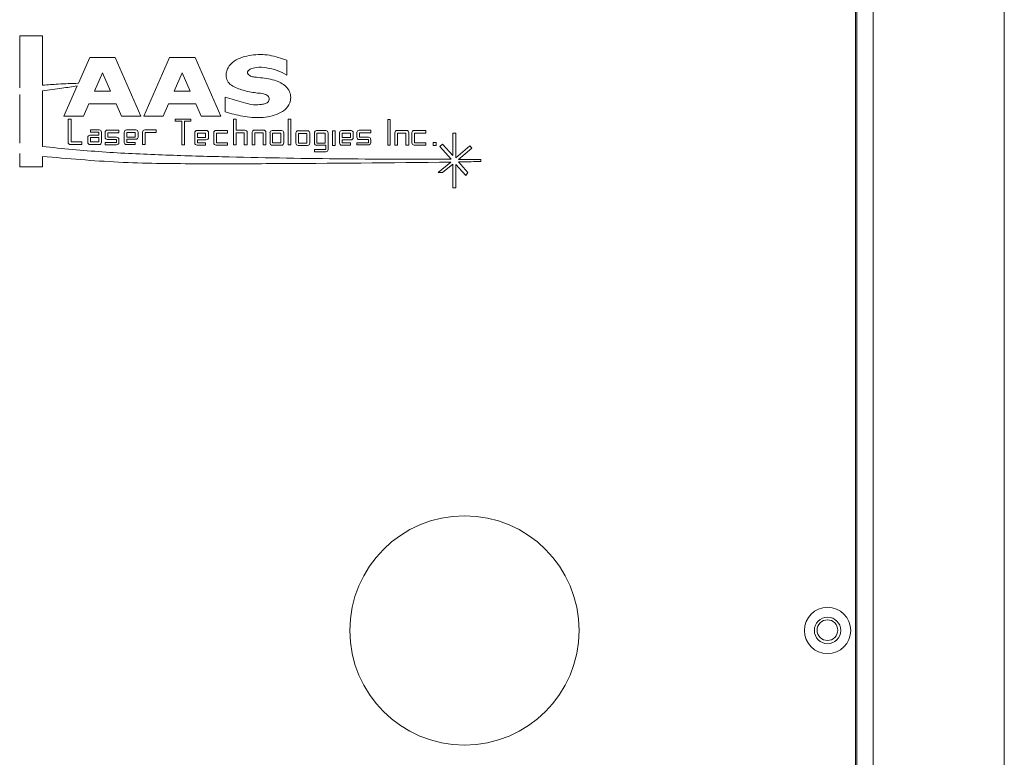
# Model space of a CAD drawing. Header units: inches. Extents: x 4.5 to 31.8, y 1.9 to 21.
# Tile 5 of 9: x 12.4 to 16.1, y 11.2 to 14. Entities that reach past the tile are written whole.
import ezdxf

# ---------------------------------------------------------------- set-up
doc = ezdxf.new("R2010")
doc.units = ezdxf.units.IN
doc.header["$MEASUREMENT"] = 0

msp = doc.modelspace()

# ---------------------------------------------------------------- linework, layer by layer
at = {"color": 7, "linetype": 'Continuous', "lineweight": 15}
for p, q in [((15.6337, 7.8968), (15.6337, 15.5218)), ((16.1337, 7.7403), (16.1337, 15.5533)), ((15.5707, 7.9598), (15.5707, 15.4588)), ((15.5662, 7.9538), (15.5662, 15.3388)), ((12.4628, 13.9144), (12.3757, 13.9144)), ((12.3757, 13.9144), (12.3757, 13.7161)), ((12.4628, 13.7255), (12.4628, 13.9144)), ((12.6428, 13.8318), (12.5996, 13.733)), ((12.7402, 13.8318), (12.6428, 13.8318)), ((12.8384, 13.6073), (12.7402, 13.8318)), ((12.9476, 13.8318), (12.8493, 13.6073)), ((13.0449, 13.8318), (12.9476, 13.8318)), ((13.1432, 13.6073), (13.0449, 13.8318)), ((13.395, 13.7642), (13.395, 13.8209)), ((12.6915, 13.7732), (12.6607, 13.703)), ((12.7222, 13.703), (12.6915, 13.7732)), ((12.9963, 13.7732), (12.9655, 13.703)), ((13.027, 13.703), (12.9963, 13.7732)), ((12.5953, 13.7232), (12.5445, 13.6073)), ((12.3757, 13.5041), (12.3757, 13.6905)), ((12.4628, 13.4916), (12.4628, 13.7041)), ((12.6607, 13.703), (12.7222, 13.703)), ((12.9655, 13.703), (13.027, 13.703)), ((13.1602, 13.6804), (13.1602, 13.6237)), ((12.6189, 13.6073), (12.6395, 13.6543)), ((12.6395, 13.6543), (12.7435, 13.6543)), ((12.7435, 13.6543), (12.7641, 13.6073)), ((12.9237, 13.6073), (12.9442, 13.6543)), ((12.9442, 13.6543), (13.0483, 13.6543)), ((13.0483, 13.6543), (13.0688, 13.6073)), ((12.5445, 13.6073), (12.6189, 13.6073)), ((12.7641, 13.6073), (12.8384, 13.6073)), ((12.8493, 13.6073), (12.9237, 13.6073)), ((13.0688, 13.6073), (13.1432, 13.6073)), ((12.5724, 13.5958), (12.5602, 13.5958)), ((12.5602, 13.5958), (12.5602, 13.5076)), ((12.5724, 13.5092), (12.5724, 13.5958)), ((13.029, 13.5961), (12.9694, 13.5961)), ((12.9694, 13.5961), (12.9694, 13.588)), ((12.9694, 13.588), (12.9952, 13.588)), ((12.9952, 13.588), (12.9952, 13.4982)), ((13.005, 13.588), (13.029, 13.588)), ((13.005, 13.4982), (13.005, 13.588)), ((13.029, 13.588), (13.029, 13.5961)), ((13.2014, 13.5958), (13.1916, 13.5958)), ((13.1916, 13.5958), (13.1916, 13.4979)), ((13.2014, 13.5539), (13.2014, 13.5958)), ((13.4106, 13.5958), (13.4008, 13.5958)), ((13.4008, 13.5958), (13.4008, 13.4979)), ((13.4106, 13.4979), (13.4106, 13.5958)), ((13.7902, 13.595), (13.7804, 13.595)), ((13.7804, 13.595), (13.7804, 13.4971)), ((13.7902, 13.4971), (13.7902, 13.595)), ((12.678, 13.535), (12.6438, 13.535)), ((12.6793, 13.5554), (12.6465, 13.5554)), ((12.6465, 13.5554), (12.6465, 13.5468)), ((12.6465, 13.5468), (12.678, 13.5468)), ((12.678, 13.5468), (12.678, 13.535)), ((12.6879, 13.5079), (12.6879, 13.5468)), ((12.7017, 13.5457), (12.7017, 13.5272)), ((12.7543, 13.5542), (12.7102, 13.5542)), ((12.7115, 13.5274), (12.7115, 13.5441)), ((12.7115, 13.5441), (12.7543, 13.5441)), ((12.7543, 13.5441), (12.7543, 13.5542)), ((12.7748, 13.5464), (12.7748, 13.5075)), ((12.8189, 13.555), (12.7834, 13.555)), ((12.8162, 13.5448), (12.7847, 13.5448)), ((12.7847, 13.5448), (12.7847, 13.5281)), ((12.8162, 13.5281), (12.8162, 13.5448)), ((12.8274, 13.5279), (12.8274, 13.5464)), ((12.8445, 13.5468), (12.8445, 13.4994)), ((12.8971, 13.5554), (12.853, 13.5554)), ((12.8543, 13.5452), (12.8971, 13.5452)), ((12.8543, 13.4994), (12.8543, 13.5452)), ((12.8971, 13.5452), (12.8971, 13.5554)), ((13.044, 13.5448), (13.044, 13.5059)), ((13.088, 13.5533), (13.0525, 13.5533)), ((13.0538, 13.5432), (13.0538, 13.5265)), ((13.0854, 13.5432), (13.0538, 13.5432)), ((13.0854, 13.5265), (13.0854, 13.5432)), ((13.0966, 13.5263), (13.0966, 13.5448)), ((13.1167, 13.5448), (13.1167, 13.5059)), ((13.1693, 13.5533), (13.1252, 13.5533)), ((13.1265, 13.5059), (13.1265, 13.5431)), ((13.1265, 13.5431), (13.1693, 13.5431)), ((13.1693, 13.5431), (13.1693, 13.5533)), ((13.2356, 13.5539), (13.2014, 13.5539)), ((13.2014, 13.4979), (13.2014, 13.5437)), ((13.2014, 13.5437), (13.233, 13.5437)), ((13.233, 13.5437), (13.233, 13.4979)), ((13.2442, 13.4979), (13.2442, 13.5454)), ((13.2631, 13.5461), (13.2631, 13.4987)), ((13.3072, 13.5547), (13.2717, 13.5547)), ((13.273, 13.4987), (13.273, 13.5445)), ((13.273, 13.5445), (13.3045, 13.5445)), ((13.3045, 13.5445), (13.3045, 13.4987)), ((13.3157, 13.4987), (13.3157, 13.5461)), ((13.3311, 13.5442), (13.3311, 13.5054)), ((13.3751, 13.5528), (13.3396, 13.5528)), ((13.3409, 13.5426), (13.3409, 13.5054)), ((13.3725, 13.5426), (13.3409, 13.5426)), ((13.3725, 13.5054), (13.3725, 13.5426)), ((13.3837, 13.5054), (13.3837, 13.5442)), ((13.4302, 13.5437), (13.4302, 13.5048)), ((13.4742, 13.5522), (13.4387, 13.5522)), ((13.44, 13.542), (13.44, 13.5048)), ((13.4716, 13.542), (13.44, 13.542)), ((13.4716, 13.5048), (13.4716, 13.542)), ((13.4828, 13.5048), (13.4828, 13.5437)), ((13.5003, 13.5438), (13.5003, 13.5049)), ((13.5444, 13.5524), (13.5089, 13.5524)), ((13.5418, 13.5422), (13.5102, 13.5422)), ((13.5102, 13.5422), (13.5102, 13.5049)), ((13.5418, 13.5049), (13.5418, 13.5422)), ((13.553, 13.4802), (13.553, 13.5438)), ((13.5794, 13.5517), (13.5696, 13.5517)), ((13.5696, 13.5517), (13.5696, 13.4957)), ((13.5794, 13.4957), (13.5794, 13.5517)), ((13.5963, 13.5442), (13.5963, 13.5053)), ((13.6404, 13.5527), (13.6049, 13.5527)), ((13.6061, 13.5426), (13.6061, 13.5259)), ((13.6377, 13.5426), (13.6061, 13.5426)), ((13.6377, 13.5259), (13.6377, 13.5426)), ((13.6489, 13.5256), (13.6489, 13.5442)), ((13.6627, 13.5454), (13.6627, 13.5269)), ((13.7153, 13.554), (13.6712, 13.554)), ((13.6725, 13.5272), (13.6725, 13.5438)), ((13.6725, 13.5438), (13.7153, 13.5438)), ((13.7153, 13.5438), (13.7153, 13.554)), ((13.8079, 13.5446), (13.8079, 13.4971)), ((13.8519, 13.5532), (13.8164, 13.5532)), ((13.8177, 13.4971), (13.8177, 13.543)), ((13.8177, 13.543), (13.8493, 13.543)), ((13.8493, 13.543), (13.8493, 13.4971)), ((13.8605, 13.4971), (13.8605, 13.5446)), ((13.8727, 13.5448), (13.8727, 13.5059)), ((13.9253, 13.5533), (13.8813, 13.5533)), ((13.8825, 13.5059), (13.8825, 13.5431)), ((13.8825, 13.5431), (13.9253, 13.5431)), ((13.9253, 13.5431), (13.9253, 13.5533)), ((14.0406, 13.5425), (14.0288, 13.5425)), ((14.0288, 13.5425), (14.0288, 13.4571)), ((14.0406, 13.449), (14.0406, 13.5425)), ((12.5688, 13.499), (12.6128, 13.499)), ((12.6128, 13.5092), (12.5724, 13.5092)), ((12.6128, 13.499), (12.6128, 13.5092)), ((12.6353, 13.5265), (12.6353, 13.5079)), ((12.6438, 13.4994), (12.6793, 13.4994)), ((12.678, 13.5262), (12.6465, 13.5262)), ((12.6465, 13.5262), (12.6465, 13.5096)), ((12.6465, 13.5096), (12.678, 13.5096)), ((12.678, 13.5096), (12.678, 13.5262)), ((12.7457, 13.5068), (12.7017, 13.5068)), ((12.7017, 13.5068), (12.7017, 13.4982)), ((12.7017, 13.4982), (12.7457, 13.4982)), ((12.7102, 13.5186), (12.7457, 13.5186)), ((12.7457, 13.5274), (12.7115, 13.5274)), ((12.7457, 13.5186), (12.7457, 13.5068)), ((12.7543, 13.5068), (12.7543, 13.5189)), ((12.7834, 13.4989), (12.8162, 13.4989)), ((12.7847, 13.5281), (12.8162, 13.5281)), ((12.7847, 13.5075), (12.7847, 13.5193)), ((12.7847, 13.5193), (12.8189, 13.5193)), ((12.8162, 13.5075), (12.7847, 13.5075)), ((12.8162, 13.4989), (12.8162, 13.5075)), ((12.8445, 13.4994), (12.8543, 13.4994)), ((12.9952, 13.4982), (13.005, 13.4982)), ((13.0525, 13.4973), (13.0854, 13.4973)), ((13.0538, 13.5265), (13.0854, 13.5265)), ((13.0538, 13.5059), (13.0538, 13.5177)), ((13.0538, 13.5177), (13.088, 13.5177)), ((13.0854, 13.5059), (13.0538, 13.5059)), ((13.0854, 13.4973), (13.0854, 13.5059)), ((13.1252, 13.4973), (13.1693, 13.4973)), ((13.1693, 13.5059), (13.1265, 13.5059)), ((13.1693, 13.4973), (13.1693, 13.5059)), ((13.1916, 13.4979), (13.2014, 13.4979)), ((13.233, 13.4979), (13.2442, 13.4979)), ((13.2631, 13.4987), (13.273, 13.4987)), ((13.3045, 13.4987), (13.3157, 13.4987)), ((13.3396, 13.4968), (13.3751, 13.4968)), ((13.3409, 13.5054), (13.3725, 13.5054)), ((13.4008, 13.4979), (13.4106, 13.4979)), ((13.4387, 13.4962), (13.4742, 13.4962)), ((13.44, 13.5048), (13.4716, 13.5048)), ((13.5089, 13.4964), (13.5444, 13.4964)), ((13.5102, 13.5049), (13.5418, 13.5049)), ((13.5444, 13.4964), (13.5444, 13.4802)), ((13.5696, 13.4957), (13.5794, 13.4957)), ((13.6049, 13.4967), (13.6377, 13.4967)), ((13.6061, 13.5259), (13.6377, 13.5259)), ((13.6061, 13.5171), (13.6404, 13.5171)), ((13.6061, 13.5053), (13.6061, 13.5171)), ((13.6377, 13.5053), (13.6061, 13.5053)), ((13.6377, 13.4967), (13.6377, 13.5053)), ((13.6627, 13.5065), (13.6627, 13.498)), ((13.7067, 13.5065), (13.6627, 13.5065)), ((13.6627, 13.498), (13.7067, 13.498)), ((13.6712, 13.5184), (13.7067, 13.5184)), ((13.7067, 13.5272), (13.6725, 13.5272)), ((13.7067, 13.5184), (13.7067, 13.5065)), ((13.7153, 13.5065), (13.7153, 13.5186)), ((13.7804, 13.4971), (13.7902, 13.4971)), ((13.8079, 13.4971), (13.8177, 13.4971)), ((13.8493, 13.4971), (13.8605, 13.4971)), ((13.8813, 13.4973), (13.9253, 13.4973)), ((13.9253, 13.5059), (13.8825, 13.5059)), ((13.9253, 13.4973), (13.9253, 13.5059)), ((13.9652, 13.5075), (13.9538, 13.5075)), ((13.9538, 13.5075), (13.9538, 13.4957)), ((13.9538, 13.4957), (13.9652, 13.4957)), ((13.9652, 13.4957), (13.9652, 13.5075)), ((13.9899, 13.501), (13.979, 13.4918)), ((13.979, 13.4918), (14.0227, 13.4432)), ((14.0288, 13.4571), (13.9899, 13.501)), ((14.0939, 13.4939), (14.0406, 13.449)), ((14.1009, 13.4857), (14.0939, 13.4939)), ((12.3757, 13.465), (12.3757, 13.4144)), ((12.4628, 13.4144), (12.4628, 13.4541)), ((13.5444, 13.4802), (13.5003, 13.4802)), ((13.5003, 13.4802), (13.5003, 13.4716)), ((13.5003, 13.4716), (13.5444, 13.4716)), ((14.0502, 13.4429), (14.1009, 13.4857)), ((14.0207, 13.4322), (13.9731, 13.3921)), ((13.9899, 13.3921), (14.0288, 13.4249)), ((14.0288, 13.4249), (14.0288, 13.3343)), ((14.0406, 13.3343), (14.0406, 13.4234)), ((14.0406, 13.4234), (14.0787, 13.381)), ((14.0865, 13.3921), (14.0503, 13.4329)), ((14.1361, 13.4348), (14.1361, 13.442)), ((12.3757, 13.4144), (12.4628, 13.4144)), ((13.9731, 13.3921), (13.9899, 13.3921)), ((14.0787, 13.381), (14.0865, 13.3921)), ((14.0288, 13.3343), (14.0406, 13.3343))]:
    msp.add_line(p, q, dxfattribs=at)
for centre, radius in [((14.0733, 11.6458), 0.4375), ((15.4592, 11.6458), 0.0885), ((15.4592, 11.6458), 0.0505), ((15.4587, 11.6468), 0.0395)]:
    msp.add_circle(centre, radius, dxfattribs=at)
for centre, start, end in [((12.6438, 13.5265), 90.0001, 180), ((12.6793, 13.5468), 0, 90), ((12.7102, 13.5457), 90, 180), ((12.7834, 13.5464), 90, 180), ((12.8189, 13.5464), 360, 90), ((12.853, 13.5468), 90, 180), ((13.0525, 13.5448), 90, 180), ((13.088, 13.5448), 360, 90), ((13.1252, 13.5448), 90, 180), ((13.2356, 13.5454), 0, 90), ((13.2717, 13.5461), 90, 180), ((13.3072, 13.5461), 0, 90), ((13.3396, 13.5442), 90, 180), ((13.3751, 13.5442), 359.9999, 89.9999), ((13.4387, 13.5437), 90, 180), ((13.4742, 13.5437), 0, 90), ((13.5089, 13.5438), 90, 180), ((13.5444, 13.5438), 0, 90), ((13.6049, 13.5442), 89.9999, 180), ((13.6404, 13.5442), 360, 90), ((13.6712, 13.5454), 90, 180), ((13.8164, 13.5446), 90.0001, 180), ((13.8519, 13.5446), 360, 90), ((13.8813, 13.5448), 90, 180), ((12.5688, 13.5076), 180, 270), ((12.6438, 13.5079), 180, 270), ((12.6793, 13.5079), 270, 0), ((12.7102, 13.5272), 180, 270), ((12.7457, 13.5189), 0, 90), ((12.7457, 13.5068), 270, 0), ((12.7834, 13.5075), 180, 270), ((12.8189, 13.5279), 270, 0), ((13.0525, 13.5059), 180, 270), ((13.088, 13.5263), 270, 0), ((13.1252, 13.5059), 180, 270), ((13.3396, 13.5054), 180, 270), ((13.3751, 13.5054), 270, 0), ((13.4387, 13.5048), 180, 270), ((13.4742, 13.5048), 270, 0), ((13.5089, 13.5049), 180, 270), ((13.6049, 13.5053), 180, 270), ((13.6404, 13.5256), 269.9999, 0), ((13.6712, 13.5269), 180, 270), ((13.7067, 13.5186), 0, 90), ((13.7067, 13.5065), 270, 0), ((13.8813, 13.5059), 180, 270), ((13.5444, 13.4802), 270, 360)]:
    msp.add_arc(centre, 0.00856, start, end, dxfattribs=at)
for points, knots in [([(13.395, 13.8209), (13.3733, 13.8285), (13.3297, 13.8437), (13.2709, 13.8431), (13.2256, 13.8333), (13.1934, 13.8196), (13.1722, 13.7982), (13.1641, 13.7761), (13.1627, 13.7566), (13.17, 13.7356), (13.1959, 13.7167), (13.2345, 13.7038), (13.2745, 13.696), (13.3047, 13.6943), (13.3207, 13.6888), (13.3277, 13.6794), (13.3279, 13.6713), (13.3254, 13.6638), (13.3181, 13.6565), (13.3056, 13.6529), (13.2882, 13.6513), (13.2621, 13.6504), (13.2188, 13.6632), (13.1832, 13.6737), (13.1602, 13.6804)], [0, 0, 0, 0, 0.104555, 0.209656, 0.263197, 0.315879, 0.367801, 0.394778, 0.422009, 0.45604, 0.49072, 0.563832, 0.641161, 0.675397, 0.703078, 0.714507, 0.726433, 0.738423, 0.749677, 0.772125, 0.7958, 0.829937, 0.890241, 1, 1, 1, 1]), ([(13.1602, 13.6237), (13.1824, 13.6178), (13.227, 13.6059), (13.2849, 13.5999), (13.3309, 13.6054), (13.3638, 13.6165), (13.3942, 13.6346), (13.4106, 13.6632), (13.4104, 13.6911), (13.4008, 13.7133), (13.3832, 13.7293), (13.351, 13.7456), (13.3125, 13.753), (13.2772, 13.7559), (13.2588, 13.7586), (13.2502, 13.7646), (13.2461, 13.7697), (13.245, 13.7742), (13.2454, 13.7772), (13.2472, 13.7803), (13.2506, 13.7835), (13.2606, 13.7896), (13.2836, 13.7962), (13.3189, 13.792), (13.3589, 13.784), (13.383, 13.7708), (13.395, 13.7642)], [0, 0, 0, 0, 0.104574, 0.210083, 0.262343, 0.314564, 0.367451, 0.419697, 0.455795, 0.491019, 0.526378, 0.56177, 0.654185, 0.701412, 0.724811, 0.73671, 0.748696, 0.753288, 0.757565, 0.762034, 0.769637, 0.778385, 0.815302, 0.875571, 0.937991, 1, 1, 1, 1]), ([(12.5996, 13.733), (12.574, 13.7322), (12.5284, 13.7307), (12.4828, 13.7271), (12.4628, 13.7255)], [0, 0, 0, 0, 0.56, 1, 1, 1, 1]), ([(12.4628, 13.7041), (12.4876, 13.7074), (12.5318, 13.7133), (12.5759, 13.7202), (12.5953, 13.7232)], [0, 0, 0, 0, 0.560247, 1, 1, 1, 1]), ([(14.0227, 13.4432), (13.877, 13.4434), (13.5855, 13.4438), (13.2178, 13.4505), (12.9196, 13.4592), (12.6908, 13.4695), (12.5388, 13.4842), (12.4628, 13.4916)], [0, 0, 0, 0, 0.279994, 0.559988, 0.706645, 0.853335, 1, 1, 1, 1]), ([(12.4628, 13.4541), (12.5595, 13.4456), (12.7528, 13.4286), (13.0439, 13.4255), (13.4665, 13.4267), (13.7921, 13.4299), (14.0207, 13.4322)], [0, 0, 0, 0, 0.186684, 0.373327, 0.56002, 1, 1, 1, 1]), ([(14.1361, 13.442), (14.12, 13.4422), (14.0914, 13.4425), (14.0628, 13.4428), (14.0502, 13.4429)], [0, 0, 0, 0, 0.56, 1, 1, 1, 1]), ([(14.0503, 13.4329), (14.0663, 13.4332), (14.0949, 13.4338), (14.1235, 13.4345), (14.1361, 13.4348)], [0, 0, 0, 0, 0.559998, 1, 1, 1, 1])]:
    msp.add_open_spline(points, degree=3, knots=knots, dxfattribs=at)

doc.saveas('drawing.dxf')
